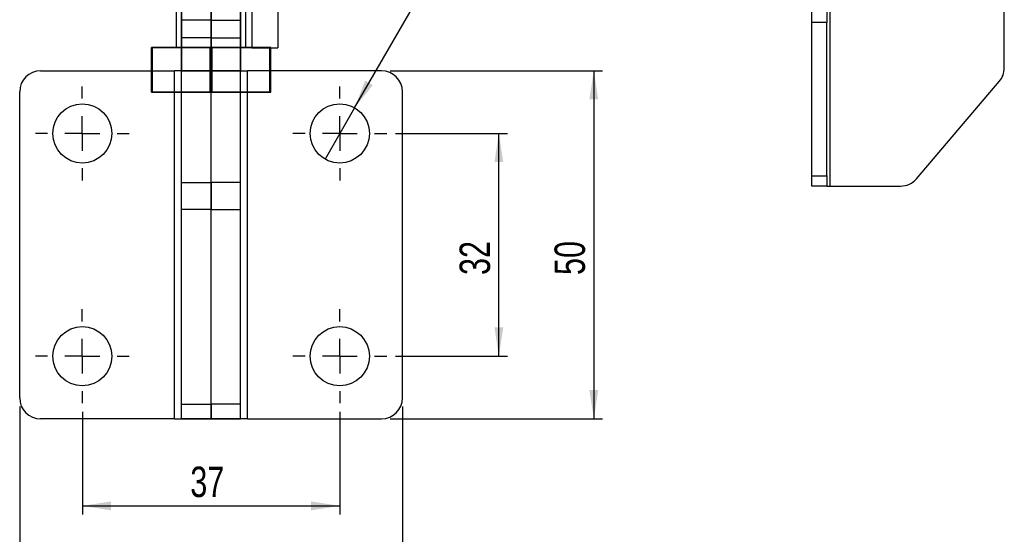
# Model space of a CAD drawing. Header units: millimetres. Extents: x 29 to 408, y 23 to 284.
# Tile 9 of 20: x 268 to 381, y 139 to 198. Entities that reach past the tile are written whole.
import ezdxf

# ---------------------------------------------------------------- set-up
doc = ezdxf.new("R2010")
doc.units = ezdxf.units.MM
doc.layers.add('FORMATO', color=179, linetype='Continuous')
doc.styles.add('SLDTEXTSTYLE0', font='TXT', dxfattribs={"width": 0.75})
doc.dimstyles.new('SLDDIMSTYLE3', dxfattribs={"dimtxt": 3.5, "dimasz": 3.302, "dimexe": 0, "dimexo": 0.0625, "dimgap": 0.875, "dimtad": 1, "dimdec": 3, "dimlfac": 1.25, "dimrnd": 1e-09, "dimzin": 12, "dimdsep": 46, "dimtxsty": 'SLDTEXTSTYLE0', "dimsah": 1, "dimcen": 0.09, "dimadec": 0, "dimazin": 3, "dimtfac": 1, "dimtdec": 3, "dimtofl": 0, "dimtmove": 0, "dimatfit": 3, "dimfxl": 0, "dimfrac": 2, "dimtolj": 1, "dimtzin": 12, "dimarcsym": 0})
doc.dimstyles.new('SLDDIMSTYLE4', dxfattribs={"dimtxt": 3.5, "dimasz": 3.302, "dimexe": 0, "dimexo": 0.0625, "dimgap": 0.875, "dimtad": 1, "dimdec": 3, "dimlfac": 1.25, "dimrnd": 1e-09, "dimzin": 12, "dimdsep": 46, "dimtxsty": 'SLDTEXTSTYLE0', "dimblk1": 'NONE', "dimsah": 1, "dimcen": 0, "dimadec": 0, "dimazin": 3, "dimtfac": 1, "dimtdec": 3, "dimtmove": 0, "dimatfit": 3, "dimldrblk": 'NONE', "dimfxl": 0, "dimfrac": 2, "dimtolj": 1, "dimtzin": 12, "dimarcsym": 0})

# ---------------------------------------------------------------- blocks, each defined once
blk = doc.blocks.new('_D_6')
at = {"layer": 'FORMATO'}
for p, q in [((275.01, 153.17), (275.01, 141.37)), ((304.61, 153.17), (304.61, 141.37)), ((275.01, 142.37), (304.61, 142.37))]:
    blk.add_line(p, q, dxfattribs=at)
for points in [[(275.01, 142.37), (278.31, 141.86), (278.31, 142.88)], [(304.61, 142.37), (301.3, 142.88), (301.3, 141.86)]]:
    blk.add_solid(points, dxfattribs=at)
at = {"layer": 'FORMATO', "insert": (287.42, 146.88), "char_height": 3.5, "attachment_point": 1, "style": 'SLDTEXTSTYLE0'}
blk.add_mtext('37', dxfattribs=at)
blk = doc.blocks.new('_D_7')
at = {"layer": 'FORMATO'}
for p, q in [((267.81, 153.77), (267.81, 129.37)), ((311.81, 153.77), (311.81, 129.37)), ((267.81, 130.37), (311.81, 130.37))]:
    blk.add_line(p, q, dxfattribs=at)
for points in [[(267.81, 130.37), (271.11, 129.86), (271.11, 130.88)], [(311.81, 130.37), (308.5, 130.88), (308.5, 129.86)]]:
    blk.add_solid(points, dxfattribs=at)
at = {"layer": 'FORMATO', "insert": (287.42, 134.88), "char_height": 3.5, "attachment_point": 1, "style": 'SLDTEXTSTYLE0'}
blk.add_mtext('55', dxfattribs=at)
blk = doc.blocks.new('_D_8')
at = {"layer": 'FORMATO'}
for p, q in [((311.01, 185.17), (323.89, 185.17)), ((322.89, 159.57), (322.89, 185.17)), ((311.01, 159.57), (323.89, 159.57))]:
    blk.add_line(p, q, dxfattribs=at)
for points in [[(322.89, 185.17), (322.39, 181.87), (323.4, 181.87)], [(322.89, 159.57), (323.4, 162.87), (322.39, 162.87)]]:
    blk.add_solid(points, dxfattribs=at)
at = {"layer": 'FORMATO', "insert": (318.38, 168.9), "char_height": 3.5, "attachment_point": 1, "rotation": 90, "style": 'SLDTEXTSTYLE0'}
blk.add_mtext('32', dxfattribs=at)
blk = doc.blocks.new('_D_9')
at = {"layer": 'FORMATO'}
for p, q in [((310.41, 192.37), (334.81, 192.37)), ((333.81, 192.37), (333.81, 152.37)), ((310.41, 152.37), (334.81, 152.37))]:
    blk.add_line(p, q, dxfattribs=at)
for points in [[(333.81, 192.37), (333.3, 189.07), (334.31, 189.07)], [(333.81, 152.37), (334.31, 155.67), (333.3, 155.67)]]:
    blk.add_solid(points, dxfattribs=at)
at = {"layer": 'FORMATO', "insert": (329.29, 168.9), "char_height": 3.5, "attachment_point": 1, "rotation": 90, "style": 'SLDTEXTSTYLE0'}
blk.add_mtext('50', dxfattribs=at)
blk = doc.blocks.new('_D_10')
at = {"layer": 'FORMATO'}
for q in [(320.56, 212.8), (302.91, 182.22)]:
    blk.add_line((306.31, 188.11), q, dxfattribs=at)
blk.add_solid([(306.31, 188.11), (308.4, 190.72), (307.52, 191.23)], dxfattribs=at)
at = {"layer": 'FORMATO', "char_height": 3.5, "attachment_point": 1, "rotation": 60, "style": 'SLDTEXTSTYLE0'}
for s, insert in [('8,5', (313.39, 209.47)), ('%%c', (310.79, 204.87))]:
    blk.add_mtext(s, dxfattribs=dict(at, insert=insert))
blk = doc.blocks.new('_NONE')
blk = doc.blocks.new('SW_CENTERMARKSYMBOL_9')
at = {"layer": 'FORMATO', "color": 0}
for p, q in [((0, 4), (0, 5.4)), ((0, 0), (0, 2)), ((-4, 0), (-5.4, 0)), ((0, 0), (-2, 0)), ((0, 0), (0, -2)), ((0, 0), (2, 0)), ((4, 0), (5.4, 0)), ((0, -4), (0, -5.4))]:
    blk.add_line(p, q, dxfattribs=at)
blk = doc.blocks.new('SW_CENTERMARKSYMBOL_10')
at = {"layer": 'FORMATO', "color": 0}
for p, q in [((0, 4), (0, 5.4)), ((0, 0), (0, 2)), ((-4, 0), (-5.4, 0)), ((0, 0), (-2, 0)), ((0, 0), (0, -2)), ((0, 0), (2, 0)), ((4, 0), (5.4, 0)), ((0, -4), (0, -5.4))]:
    blk.add_line(p, q, dxfattribs=at)
blk = doc.blocks.new('SW_CENTERMARKSYMBOL_11')
at = {"layer": 'FORMATO', "color": 0}
for p, q in [((0, 4), (0, 5.4)), ((0, 0), (0, 2)), ((-4, 0), (-5.4, 0)), ((0, 0), (-2, 0)), ((0, 0), (0, -2)), ((0, 0), (2, 0)), ((4, 0), (5.4, 0)), ((0, -4), (0, -5.4))]:
    blk.add_line(p, q, dxfattribs=at)
blk = doc.blocks.new('SW_CENTERMARKSYMBOL_12')
at = {"layer": 'FORMATO', "color": 0}
for p, q in [((0, 4), (0, 5.4)), ((0, 0), (0, 2)), ((-4, 0), (-5.4, 0)), ((0, 0), (-2, 0)), ((0, 0), (0, -2)), ((0, 0), (2, 0)), ((4, 0), (5.4, 0)), ((0, -4), (0, -5.4))]:
    blk.add_line(p, q, dxfattribs=at)

msp = doc.modelspace()

# ---------------------------------------------------------------- linework, layer by layer
at = {"color": 7, "linetype": 'Continuous', "lineweight": 25}
for p, q in [((285.806721, 259.039419), (285.806721, 195.039419)), ((293.806721, 195.039419), (293.806721, 259.039419)), ((286.406721, 221.524377), (286.406721, 192.367249)), ((289.806721, 221.524377), (289.806721, 192.367249)), ((293.206721, 221.524377), (293.206721, 192.367249)), ((286.406721, 198.200049), (286.406721, 214.200049)), ((289.806721, 198.200049), (289.806721, 214.200049)), ((293.206721, 198.200049), (293.206721, 214.200049)), ((294.486721, 202.897047), (294.486721, 195.000056)), ((297.486721, 202.897047), (297.486721, 195.000056)), ((381.000794, 192.69856), (381.000794, 201.015185)), ((289.806721, 198.200049), (286.406721, 198.200049)), ((286.406721, 196.167249), (286.406721, 198.200049)), ((289.806721, 198.200049), (293.206721, 198.200049)), ((289.806721, 196.167249), (289.806721, 198.200049)), ((293.206721, 196.167249), (293.206721, 198.200049)), ((358.886665, 197.915185), (358.886665, 199.115185)), ((360.586665, 199.115185), (360.586665, 197.915185)), ((360.986665, 179.115186), (360.986665, 199.115185)), ((360.586665, 197.915185), (358.886665, 197.915185)), ((358.886665, 180.315186), (358.886665, 197.915185)), ((360.586665, 180.315186), (360.586665, 197.915185)), ((286.406721, 179.533999), (286.406721, 196.167249)), ((289.806721, 196.167249), (286.406721, 196.167249)), ((289.806721, 179.533999), (289.806721, 196.167249)), ((289.806721, 196.167249), (293.206721, 196.167249)), ((293.206721, 179.533999), (293.206721, 196.167249)), ((282.949484, 195.039359), (283.065442, 195.039482)), ((282.949484, 189.919359), (282.949484, 195.039359)), ((289.690763, 195.039296), (282.949484, 195.039359)), ((283.065442, 195.039482), (289.922679, 195.039543)), ((283.065442, 189.919482), (283.065442, 195.039482)), ((296.548001, 195.039356), (289.690763, 195.039296)), ((289.690763, 189.919296), (289.690763, 195.039296)), ((289.922679, 189.919543), (289.922679, 195.039543)), ((289.922679, 195.039543), (296.663959, 195.039479)), ((294.486721, 195.000049), (297.486721, 195.000049)), ((296.663959, 195.039479), (296.548001, 195.039356)), ((296.548001, 189.919356), (296.548001, 195.039356)), ((296.663959, 189.919479), (296.663959, 195.039479)), ((270.206721, 192.367249), (285.606721, 192.367249)), ((289.806721, 192.367249), (285.606721, 192.367249)), ((286.406721, 192.367249), (285.606721, 192.367249)), ((285.606721, 152.367249), (285.606721, 192.367249)), ((286.406721, 152.367249), (286.406721, 192.367249)), ((286.406721, 192.367249), (289.806721, 192.367249)), ((289.806721, 152.367249), (289.806721, 192.367249)), ((289.806721, 192.367249), (294.006721, 192.367249)), ((293.206721, 192.367249), (289.806721, 192.367249)), ((293.206721, 152.367249), (293.206721, 192.367249)), ((293.206721, 192.367249), (294.006721, 192.367249)), ((294.006721, 152.367249), (294.006721, 192.367249)), ((309.406721, 192.367249), (294.006721, 192.367249)), ((370.905376, 179.959233), (380.428089, 191.142606)), ((267.806721, 154.767249), (267.806721, 189.967249)), ((282.949484, 189.919359), (283.065442, 189.919482)), ((289.690763, 189.919296), (282.949484, 189.919359)), ((283.065442, 189.919482), (289.922679, 189.919543)), ((296.548001, 189.919356), (289.690763, 189.919296)), ((289.922679, 189.919543), (296.663959, 189.919479)), ((296.663959, 189.919479), (296.548001, 189.919356)), ((311.806721, 154.767249), (311.806721, 189.967249)), ((358.886665, 180.315186), (360.586665, 180.315186)), ((358.886665, 179.115186), (358.886665, 180.315186)), ((360.586665, 180.315186), (360.586665, 179.115186)), ((286.406721, 176.422092), (286.406721, 179.533999)), ((286.406721, 179.533999), (289.806721, 179.533999)), ((289.806721, 179.533999), (289.806721, 176.422092)), ((293.206721, 179.533999), (289.806721, 179.533999)), ((293.206721, 176.422092), (293.206721, 179.533999)), ((360.586665, 179.115186), (358.886665, 179.115186)), ((360.586665, 179.115186), (360.986665, 179.115186)), ((360.986665, 179.115186), (369.078081, 179.115186)), ((286.406721, 154.055342), (286.406721, 176.422092)), ((289.806721, 176.422092), (286.406721, 176.422092)), ((289.806721, 154.055342), (289.806721, 176.422092)), ((289.806721, 176.422092), (293.206721, 176.422092)), ((293.206721, 154.055342), (293.206721, 176.422092)), ((286.406721, 152.367249), (286.406721, 154.055342)), ((286.406721, 154.055342), (289.806721, 154.055342)), ((289.806721, 154.055342), (289.806721, 152.367249)), ((293.206721, 154.055342), (289.806721, 154.055342)), ((293.206721, 152.367249), (293.206721, 154.055342)), ((285.606721, 152.367249), (270.206721, 152.367249)), ((285.606721, 152.367249), (286.406721, 152.367249)), ((285.606721, 152.367249), (289.806721, 152.367249)), ((289.806721, 152.367249), (286.406721, 152.367249)), ((289.806721, 152.367249), (293.206721, 152.367249)), ((294.006721, 152.367249), (289.806721, 152.367249)), ((294.006721, 152.367249), (293.206721, 152.367249)), ((294.006721, 152.367249), (309.406721, 152.367249))]:
    msp.add_line(p, q, dxfattribs=at)
at = {"color": 7, "linetype": 'Continuous', "lineweight": 25, "flags": 128}
msp.add_lwpolyline([(287.755781, 195.039365), (288.153184, 195.039362), (288.571381, 195.039359), (289.005114, 195.039357), (289.448927, 195.039356), (289.897239, 195.039356), (290.344413, 195.039357), (290.784825, 195.039358), (291.212937, 195.03936), (291.623365, 195.039363), (292.010948, 195.039367), (292.370811, 195.039371), (292.69843, 195.039376), (292.989683, 195.039381), (293.240909, 195.039387), (293.448948, 195.039393), (293.611184, 195.0394), (293.725576, 195.039406), (293.790687, 195.039413), (293.805697, 195.03942), (293.770417, 195.039428), (293.685292, 195.039434), (293.551392, 195.039441), (293.3704, 195.039448), (293.144592, 195.039454), (292.876809, 195.039459), (292.570418, 195.039465), (292.229272, 195.039469), (291.857661, 195.039473), (291.460258, 195.039476), (291.042061, 195.039479), (290.608329, 195.039481), (290.164516, 195.039482), (289.716203, 195.039482), (289.269029, 195.039481), (288.828617, 195.03948), (288.400505, 195.039478), (287.990077, 195.039475), (287.602494, 195.039472), (287.242631, 195.039467), (286.915013, 195.039463), (286.623759, 195.039457), (286.372533, 195.039451), (286.164494, 195.039445), (286.002259, 195.039439), (285.887866, 195.039432), (285.822755, 195.039425), (285.807746, 195.039418), (285.843025, 195.039411), (285.92815, 195.039404), (286.062051, 195.039397), (286.243043, 195.03939), (286.46885, 195.039384), (286.736633, 195.039379), (287.043024, 195.039374), (287.38417, 195.039369), (287.755781, 195.039365)], dxfattribs=at)
at = {"color": 7, "linetype": 'Continuous', "lineweight": 25}
for centre in [(275.006721, 185.167249), (275.006721, 185.167249), (304.606721, 185.167249), (304.606721, 185.167249), (275.006721, 159.567249), (275.006721, 159.567249), (304.606721, 159.567249), (304.606721, 159.567249)]:
    msp.add_circle(centre, 3.4, dxfattribs=at)
for centre, start, end in [((378.600794, 192.69856), 319.58540013, 0), ((270.206721, 189.967249), 90, 180), ((270.206721, 189.967249), 90, 180), ((309.406721, 189.967249), 0, 90), ((309.406721, 189.967249), 0, 90), ((369.078081, 181.515185), 270, 319.58540013), ((270.206721, 154.767249), 180, 270), ((270.206721, 154.767249), 180, 270), ((309.406721, 154.767249), 270, 0), ((309.406721, 154.767249), 270, 0)]:
    msp.add_arc(centre, 2.4, start, end, dxfattribs=at)

# ---------------------------------------------------------------- block references
at = {"layer": 'FORMATO'}
for name, p in [('SW_CENTERMARKSYMBOL_9', (275.006721, 185.167249)), ('SW_CENTERMARKSYMBOL_12', (304.606721, 185.167249)), ('SW_CENTERMARKSYMBOL_10', (275.006721, 159.567249)), ('SW_CENTERMARKSYMBOL_11', (304.606721, 159.567249))]:
    msp.add_blockref(name, p, dxfattribs=at)

# ---------------------------------------------------------------- dimensions: what is measured, and where the dimension line sits
dim = msp.add_diameter_dim_2p(p1=(302.906721, 182.222762), p2=(306.306721, 188.111735), dimstyle='SLDDIMSTYLE4', dxfattribs=at)
dim.commit()
dim.dimension.update_dxf_attribs({"geometry": '_D_10', "text_midpoint": (317.696903, 207.840101), "dimtype": 163})
for base, p1, p2, picture, middle in [((333.806721, 152.367249), (309.406721, 192.367249), (309.406721, 152.367249), '_D_9', (333.806721, 171.485302)), ((322.894574, 185.167249), (310.006721, 159.567249), (310.006721, 185.167249), '_D_8', (322.894574, 171.485302))]:
    dim = msp.add_linear_dim(base=base, p1=p1, p2=p2, angle=90, dimstyle='SLDDIMSTYLE3', dxfattribs=at)
    dim.commit()
    dim.dimension.update_dxf_attribs({"geometry": picture, "text_midpoint": middle, "dimtype": 160})
for base, p1, p2, picture, middle in [((311.806721, 130.367249), (267.806721, 154.767249), (311.806721, 154.767249), '_D_7', (290.005804, 130.367249)), ((304.606721, 142.367249), (275.006721, 154.167249), (304.606721, 154.167249), '_D_6', (290.005804, 142.367249))]:
    dim = msp.add_linear_dim(base=base, p1=p1, p2=p2, dimstyle='SLDDIMSTYLE3', dxfattribs=at)
    dim.commit()
    dim.dimension.update_dxf_attribs({"geometry": picture, "text_midpoint": middle, "dimtype": 160})

doc.saveas('drawing.dxf')
